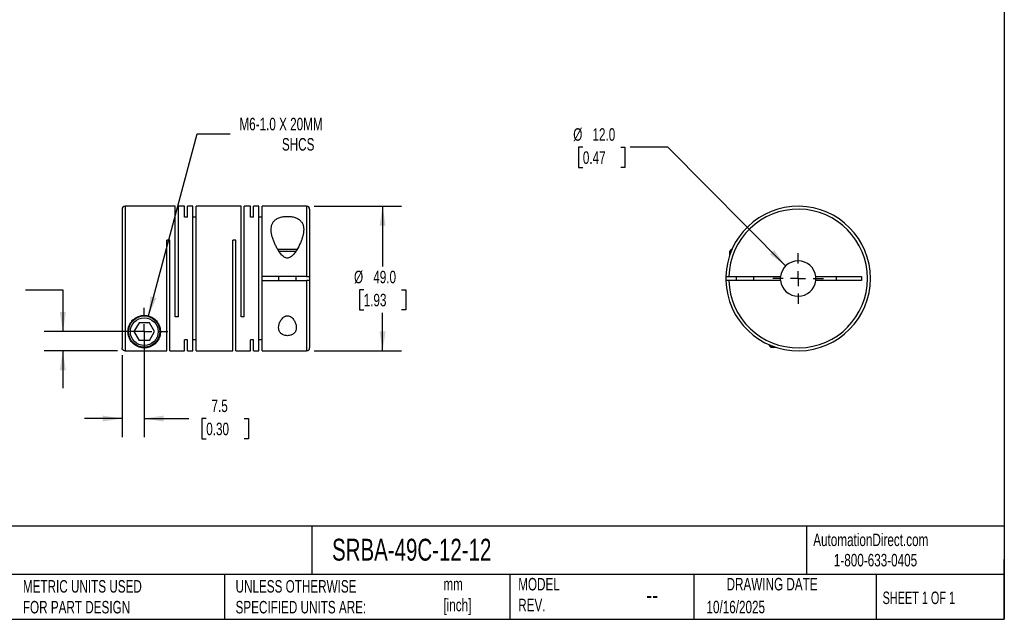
# Model space of a CAD drawing. Header units: millimetres. Extents: x 13 to 546, y 13 to 419.
# Tile 2 of 3: x 213 to 546, y 13 to 216. Entities that reach past the tile are written whole.
import ezdxf

# ---------------------------------------------------------------- set-up
doc = ezdxf.new("R2010")
doc.units = ezdxf.units.MM
doc.header["$LTSCALE"] = 2
doc.linetypes.add('SLD-Center', pattern=[19.05, 15.24, -1.27, 1.27, -1.27])
doc.linetypes.add('SLD-Solid', pattern=[0])
doc.layers.add('CENTER', color=40, linetype='SLD-Center')
doc.layers.add('DIMENSIONS', color=140, linetype='SLD-Solid', lineweight=25)
doc.layers.add('TEXT', color=140, linetype='SLD-Solid', lineweight=25)
doc.styles.add('SLDTEXTSTYLE0', font='TXT', dxfattribs={"width": 0.7})
doc.styles.add('SLDTEXTSTYLE1', font='TXT', dxfattribs={"width": 0.65})
doc.dimstyles.new('SLDDIMSTYLE0', dxfattribs={"dimtxt": 4.316016, "dimasz": 6.604, "dimexe": 0, "dimexo": 0.0625, "dimgap": 1.079004, "dimtad": 0, "dimtih": 1, "dimtoh": 1, "dimdec": 1, "dimrnd": 1e-09, "dimzin": 12, "dimdsep": 46, "dimtxsty": 'SLDTEXTSTYLE0', "dimsah": 1, "dimcen": 0.09, "dimadec": 0, "dimazin": 3, "dimtfac": 1, "dimtdec": 1, "dimtmove": 0, "dimatfit": 0, "dimfxl": 0, "dimfrac": 2, "dimtolj": 1, "dimtzin": 12, "dimarcsym": 0})
doc.dimstyles.new('SLDDIMSTYLE1', dxfattribs={"dimtxt": 4.316016, "dimasz": 6.604, "dimexe": 0, "dimexo": 0.0625, "dimgap": 1.079004, "dimtad": 0, "dimtih": 1, "dimtoh": 1, "dimdec": 1, "dimrnd": 1e-09, "dimzin": 4, "dimdsep": 46, "dimtxsty": 'SLDTEXTSTYLE0', "dimsah": 1, "dimcen": 0.09, "dimadec": 0, "dimazin": 1, "dimtfac": 1, "dimtdec": 1, "dimtofl": 0, "dimtmove": 0, "dimatfit": 3, "dimfxl": 0, "dimfrac": 2, "dimtolj": 1, "dimtzin": 12, "dimarcsym": 0})
doc.dimstyles.new('SLDDIMSTYLE2', dxfattribs={"dimtxt": 4.316016, "dimasz": 6.604, "dimexe": 0, "dimexo": 0.0625, "dimgap": 1.079004, "dimtad": 0, "dimtih": 1, "dimtoh": 1, "dimdec": 1, "dimrnd": 1e-09, "dimzin": 12, "dimdsep": 46, "dimtxsty": 'SLDTEXTSTYLE0', "dimsah": 1, "dimcen": 0, "dimadec": 0, "dimazin": 3, "dimtfac": 1, "dimtdec": 1, "dimtofl": 0, "dimtmove": 0, "dimatfit": 3, "dimfxl": 0, "dimfrac": 2, "dimtolj": 1, "dimtzin": 12, "dimarcsym": 0})
doc.dimstyles.new('SLDDIMSTYLE3', dxfattribs={"dimtxt": 4.316016, "dimasz": 6.604, "dimexe": 0, "dimexo": 0.0625, "dimgap": 1.079004, "dimtad": 0, "dimtih": 1, "dimtoh": 1, "dimdec": 1, "dimrnd": 1e-09, "dimzin": 4, "dimdsep": 46, "dimtxsty": 'SLDTEXTSTYLE0', "dimsah": 1, "dimcen": 0, "dimadec": 0, "dimazin": 1, "dimtfac": 1, "dimtdec": 1, "dimtofl": 0, "dimtmove": 0, "dimatfit": 3, "dimfxl": 0, "dimfrac": 2, "dimtolj": 1, "dimtzin": 12, "dimarcsym": 0})

# ---------------------------------------------------------------- blocks, each defined once
blk = doc.blocks.new('_D')
at = {"layer": 'DIMENSIONS'}
for p, q in [((193.94, 124.4), (192.49, 124.4)), ((192.49, 124.4), (192.49, 117.54)), ((206.77, 124.4), (208.22, 124.4)), ((208.22, 124.4), (208.22, 117.54)), ((214.55, 124.4), (227.25, 124.4)), ((227.25, 124.4), (227.25, 110.19)), ((192.49, 117.54), (193.94, 117.54)), ((208.22, 117.54), (206.77, 117.54)), ((252.27, 110.19), (220.9, 110.19)), ((245.77, 103.7), (220.9, 103.7)), ((227.25, 103.7), (227.25, 91))]:
    blk.add_line(p, q, dxfattribs=at)
for points in [[(227.25, 110.19), (228.27, 116.79), (226.23, 116.79)], [(227.25, 103.7), (226.23, 97.09), (228.27, 97.09)]]:
    blk.add_solid(points, dxfattribs=at)
at = {"layer": 'DIMENSIONS', "char_height": 4.233, "attachment_point": 1, "style": 'SLDTEXTSTYLE0'}
for s, insert in [('6.5', (195.74, 130.82)), ('0.26', (193.94, 123))]:
    blk.add_mtext(s, dxfattribs=dict(at, insert=insert))
blk = doc.blocks.new('_D_1')
at = {"layer": 'DIMENSIONS'}
for p, q in [((254.81, 107.65), (254.81, 74.38)), ((247.31, 102.16), (247.31, 74.38)), ((247.31, 80.73), (234.61, 80.73)), ((254.81, 80.73), (269.96, 80.73)), ((275.81, 80.73), (274.36, 80.73)), ((274.36, 80.73), (274.36, 73.87)), ((288.63, 80.73), (290.08, 80.73)), ((290.08, 80.73), (290.08, 73.87)), ((274.36, 73.87), (275.81, 73.87)), ((290.08, 73.87), (288.63, 73.87))]:
    blk.add_line(p, q, dxfattribs=at)
for points in [[(247.31, 80.73), (240.7, 81.75), (240.7, 79.72)], [(254.81, 80.73), (261.41, 79.72), (261.41, 81.75)]]:
    blk.add_solid(points, dxfattribs=at)
at = {"layer": 'DIMENSIONS', "char_height": 4.233, "attachment_point": 1, "style": 'SLDTEXTSTYLE0'}
for s, insert in [('7.5', (277.6, 87.16)), ('0.30', (275.81, 79.33))]:
    blk.add_mtext(s, dxfattribs=dict(at, insert=insert))
blk = doc.blocks.new('_D_2')
at = {"layer": 'DIMENSIONS'}
for p, q in [((312.35, 152.69), (341.89, 152.69)), ((335.54, 152.69), (335.54, 132.23)), ((329.13, 124.4), (327.68, 124.4)), ((327.68, 124.4), (327.68, 117.54)), ((341.95, 124.4), (343.4, 124.4)), ((343.4, 124.4), (343.4, 117.54)), ((327.68, 117.54), (329.13, 117.54)), ((343.4, 117.54), (341.95, 117.54)), ((335.54, 103.69), (335.54, 116.58)), ((312.35, 103.69), (341.89, 103.69))]:
    blk.add_line(p, q, dxfattribs=at)
for points in [[(335.54, 152.69), (334.52, 146.08), (336.56, 146.08)], [(335.54, 103.69), (336.56, 110.29), (334.52, 110.29)]]:
    blk.add_solid(points, dxfattribs=at)
at = {"layer": 'DIMENSIONS', "char_height": 4.233, "attachment_point": 1, "style": 'SLDTEXTSTYLE0'}
for s, insert in [('%%c', (325.87, 130.82)), ('49.0', (332.38, 130.82)), ('1.93', (329.13, 123))]:
    blk.add_mtext(s, dxfattribs=dict(at, insert=insert))
blk = doc.blocks.new('_D_3')
at = {"layer": 'DIMENSIONS'}
for p, q in [((256.23, 115.5), (272.76, 177.19)), ((272.76, 177.19), (283.87, 177.19))]:
    blk.add_line(p, q, dxfattribs=at)
blk.add_solid([(256.23, 115.5), (258.92, 121.61), (256.96, 122.14)], dxfattribs=at)
at = {"layer": 'DIMENSIONS', "attachment_point": 1, "style": 'SLDTEXTSTYLE0'}
for s, insert, char_height in [('M6-1.0 X 20MM', (287.05, 182.64), 4.2333), ('SHCS', (301.44, 175.78), 4.233)]:
    blk.add_mtext(s, dxfattribs=dict(at, insert=insert, char_height=char_height))
blk = doc.blocks.new('SW_CENTERMARKSYMBOL_0')
at = {"layer": 'CENTER', "color": 0}
for p, q in [((0, 5.08), (0, 8.04)), ((-5.08, 0), (-8.04, 0)), ((0, 0), (-2.54, 0)), ((0, 0), (0, 2.54)), ((0, 0), (0, -2.54)), ((0, 0), (2.54, 0)), ((5.08, 0), (8.04, 0)), ((0, -5.08), (0, -8.04))]:
    blk.add_line(p, q, dxfattribs=at)
blk = doc.blocks.new('_D_4')
at = {"layer": 'DIMENSIONS'}
for p, q in [((403.36, 172.69), (401.91, 172.69)), ((401.91, 172.69), (401.91, 165.83)), ((416.18, 172.69), (417.63, 172.69)), ((417.63, 172.69), (417.63, 165.83)), ((432.14, 172.69), (419.44, 172.69)), ((472.05, 132.45), (432.14, 172.69)), ((401.91, 165.83), (403.36, 165.83)), ((417.63, 165.83), (416.18, 165.83))]:
    blk.add_line(p, q, dxfattribs=at)
blk.add_solid([(472.05, 132.45), (468.13, 137.85), (466.68, 136.42)], dxfattribs=at)
at = {"layer": 'DIMENSIONS', "char_height": 4.233, "attachment_point": 1, "style": 'SLDTEXTSTYLE0'}
for s, insert in [('%%c', (400.1, 179.11)), ('12.0', (406.61, 179.11)), ('0.47', (403.36, 171.28))]:
    blk.add_mtext(s, dxfattribs=dict(at, insert=insert))
blk = doc.blocks.new('SW_CENTERMARKSYMBOL_1')
at = {"layer": 'CENTER', "color": 0}
for p, q in [((0, 5.08), (0, 8.54)), ((-5.08, 0), (-8.54, 0)), ((0, 0), (-2.54, 0)), ((0, 0), (0, 2.54)), ((0, 0), (0, -2.54)), ((0, 0), (2.54, 0)), ((5.08, 0), (8.54, 0)), ((0, -5.08), (0, -8.54))]:
    blk.add_line(p, q, dxfattribs=at)

msp = doc.modelspace()

# ---------------------------------------------------------------- linework, layer by layer
for p, q in [((247.31, 151.69), (247.31, 104.7)), ((265.26, 152.69), (248.31, 152.69)), ((248.31, 152.69), (248.31, 103.7)), ((265.26, 115.19), (265.26, 152.69)), ((268.41, 152.69), (266.36, 152.69)), ((266.36, 115.19), (266.36, 152.69)), ((268.41, 148.95), (268.41, 152.69)), ((271.26, 152.69), (269.51, 152.69)), ((269.51, 148.95), (269.51, 152.69)), ((271.26, 103.69), (271.26, 152.69)), ((287.61, 152.69), (272.36, 152.69)), ((272.36, 103.69), (272.36, 152.69)), ((287.61, 115.19), (287.61, 152.69)), ((290.76, 152.69), (288.71, 152.69)), ((288.71, 115.19), (288.71, 152.69)), ((290.76, 148.95), (290.76, 152.69)), ((293.61, 152.69), (291.86, 152.69)), ((291.86, 148.95), (291.86, 152.69)), ((293.61, 103.69), (293.61, 152.69)), ((309.81, 152.69), (294.71, 152.69)), ((294.71, 128.84), (294.71, 152.69)), ((309.81, 152.69), (309.81, 128.84)), ((310.81, 151.69), (310.81, 128.84)), ((269.51, 148.95), (268.41, 148.95)), ((272.36, 148.95), (271.26, 148.95)), ((291.86, 148.95), (290.76, 148.95)), ((294.71, 148.95), (293.61, 148.95)), ((263.51, 141.19), (262.41, 141.19)), ((262.41, 103.7), (262.41, 141.19)), ((263.51, 103.69), (263.51, 141.19)), ((285.86, 141.19), (284.76, 141.19)), ((284.76, 103.69), (284.76, 141.19)), ((285.86, 103.69), (285.86, 141.19)), ((306.53, 137.99), (300.09, 137.99)), ((306.16, 137.39), (300.45, 137.39)), ((453.58, 137.99), (452.98, 137.39)), ((452.98, 137.39), (452.98, 135.76)), ((453.57, 137.39), (452.98, 137.39)), ((453.83, 137.99), (453.58, 137.99)), ((309.81, 128.84), (294.71, 128.84)), ((294.71, 127.54), (294.71, 128.84)), ((294.71, 103.69), (294.71, 127.54)), ((294.71, 127.54), (309.81, 127.54)), ((300.31, 128.84), (300.31, 127.54)), ((306.31, 127.54), (306.31, 128.84)), ((309.81, 127.54), (309.81, 103.69)), ((310.81, 128.84), (310.81, 127.54)), ((310.81, 127.54), (310.81, 104.69)), ((452.79, 128.84), (470.32, 128.84)), ((470.32, 127.54), (452.79, 127.54)), ((455.28, 128.84), (455.28, 127.54)), ((461.28, 127.54), (461.28, 128.84)), ((482.24, 128.84), (497.78, 128.84)), ((497.78, 127.54), (482.24, 127.54)), ((489.28, 127.54), (489.28, 128.84)), ((497.78, 128.84), (497.78, 127.54)), ((266.36, 115.19), (265.26, 115.19)), ((288.71, 115.19), (287.61, 115.19)), ((253.07, 113.19), (251.34, 110.19)), ((251.34, 110.19), (253.07, 107.19)), ((256.54, 113.19), (253.07, 113.19)), ((258.27, 110.19), (256.54, 113.19)), ((256.54, 107.19), (258.27, 110.19)), ((256.54, 107.19), (253.07, 107.19)), ((269.51, 107.42), (268.41, 107.42)), ((268.41, 103.69), (268.41, 107.42)), ((269.51, 103.69), (269.51, 107.42)), ((272.36, 107.42), (271.26, 107.42)), ((291.86, 107.42), (290.76, 107.42)), ((290.76, 103.69), (290.76, 107.42)), ((291.86, 103.69), (291.86, 107.42)), ((294.71, 107.42), (293.61, 107.42)), ((248.31, 103.7), (262.41, 103.7)), ((263.51, 103.69), (268.41, 103.69)), ((269.51, 103.69), (271.26, 103.69)), ((272.36, 103.69), (284.76, 103.69)), ((285.86, 103.69), (290.76, 103.69)), ((291.86, 103.69), (293.61, 103.69)), ((294.71, 103.69), (309.81, 103.69)), ((466.48, 105.73), (466.48, 105.49)), ((466.48, 105.49), (467.08, 104.89)), ((467.08, 105.48), (467.08, 104.89)), ((467.08, 104.89), (468.71, 104.89))]:
    msp.add_line(p, q)
at = {"flags": 128}
for points in [[(470.28, 128.19), (470.31, 128.81), (470.32, 128.84)], [(470.32, 127.54), (470.31, 127.56), (470.28, 128.19)]]:
    msp.add_lwpolyline(points, dxfattribs=at)
for radius in [5.3, 4.7]:
    msp.add_circle((254.81, 110.19), radius)
for centre, radius, start, end in [((248.31, 151.69), 1, 90, 180), ((309.81, 151.69), 1, 0, 90), ((476.28, 128.19), 24.5, 181.5203, 178.4797), ((476.28, 128.19), 23.5, 181.585, 178.415), ((476.28, 128.19), 6, 6.2192, 173.7808), ((476.28, 128.19), 24.5, 178.4797, 181.5203), ((476.28, 128.19), 6, 186.2192, 353.7808), ((476.28, 128.19), 6, 353.7808, 6.2192), ((309.81, 104.69), 1, 270, 0)]:
    msp.add_arc(centre, radius, start, end)
for points, knots in [([(308.81, 144.81), (308.81, 145.17), (308.78, 145.51), (308.65, 146.18), (308.54, 146.5), (308.26, 147.1), (308.08, 147.38), (307.61, 147.9), (307.33, 148.13), (306.84, 148.44), (306.67, 148.54), (306.3, 148.71), (306.1, 148.79), (305.69, 148.93), (305.48, 148.99), (305.03, 149.09), (304.8, 149.14), (304.1, 149.24), (303.61, 149.27), (302.89, 149.25), (302.65, 149.24), (302.17, 149.19), (301.93, 149.16), (301.48, 149.07), (301.26, 149.02), (300.83, 148.9), (300.62, 148.83), (300.03, 148.6), (299.69, 148.41), (299.23, 148.08), (299.09, 147.96), (298.83, 147.72), (298.72, 147.59), (298.51, 147.32), (298.42, 147.18), (298.25, 146.89), (298.18, 146.74), (297.99, 146.27), (297.91, 145.95), (297.81, 145.28), (297.8, 144.92), (297.84, 143.84), (297.97, 143.1), (298.29, 141.94), (298.42, 141.55), (298.7, 140.77), (298.86, 140.38), (299.21, 139.6), (299.4, 139.21), (299.82, 138.43), (300.04, 138.04), (300.53, 137.27), (300.8, 136.89), (301.24, 136.35), (301.39, 136.18), (301.73, 135.85), (301.91, 135.69), (302.2, 135.48), (302.3, 135.42), (302.52, 135.3), (302.63, 135.25), (302.97, 135.13), (303.22, 135.1), (303.58, 135.13), (303.71, 135.16), (303.94, 135.23), (304.05, 135.28), (304.37, 135.45), (304.57, 135.59), (305.11, 136.04), (305.42, 136.4), (305.99, 137.14), (306.25, 137.52), (306.96, 138.68), (307.35, 139.47), (307.86, 140.64), (308.01, 141.03), (308.28, 141.82), (308.4, 142.21), (308.69, 143.35), (308.81, 144.09), (308.81, 144.81)], [0, 0, 0, 0, 0.03125, 0.03125, 0.0625, 0.0625, 0.09375, 0.09375, 0.125, 0.125, 0.140625, 0.140625, 0.15625, 0.15625, 0.171875, 0.171875, 0.1875, 0.1875, 0.21875, 0.21875, 0.234375, 0.234375, 0.25, 0.25, 0.265625, 0.265625, 0.28125, 0.28125, 0.3125, 0.3125, 0.328125, 0.328125, 0.34375, 0.34375, 0.359375, 0.359375, 0.375, 0.375, 0.40625, 0.40625, 0.4375, 0.4375, 0.5, 0.5, 0.53125, 0.53125, 0.5625, 0.5625, 0.59375, 0.59375, 0.625, 0.625, 0.65625, 0.65625, 0.671875, 0.671875, 0.6875, 0.6875, 0.695313, 0.695313, 0.703125, 0.703125, 0.71875, 0.71875, 0.726563, 0.726563, 0.734375, 0.734375, 0.75, 0.75, 0.78125, 0.78125, 0.8125, 0.8125, 0.875, 0.875, 0.90625, 0.90625, 0.9375, 0.9375, 1, 1, 1, 1]), ([(309.81, 128.84), (309.94, 128.84), (310.07, 128.84), (310.31, 128.84), (310.42, 128.84), (310.7, 128.84), (310.81, 128.84), (310.81, 128.84)], [0, 0, 0, 0, 0.25, 0.25, 0.5, 0.5, 1, 1, 1, 1]), ([(310.81, 127.54), (310.81, 127.54), (310.78, 127.54), (310.68, 127.54), (310.61, 127.54), (310.33, 127.54), (310.07, 127.54), (309.81, 127.54)], [0, 0, 0, 0, 0.25, 0.25, 0.5, 0.5, 1, 1, 1, 1]), ([(451.79, 128.84), (451.79, 128.84), (451.81, 128.84), (451.91, 128.84), (451.99, 128.84), (452.27, 128.84), (452.52, 128.84), (452.79, 128.84)], [0, 0, 0, 0, 0.25, 0.25, 0.5, 0.5, 1, 1, 1, 1]), ([(452.79, 127.54), (452.66, 127.54), (452.53, 127.54), (452.28, 127.54), (452.17, 127.54), (451.9, 127.54), (451.79, 127.54), (451.79, 127.54)], [0, 0, 0, 0, 0.25, 0.25, 0.5, 0.5, 1, 1, 1, 1]), ([(249.31, 110.19), (249.31, 109.86), (249.34, 109.54), (249.44, 108.94), (249.52, 108.65), (249.71, 108.1), (249.83, 107.83), (250.1, 107.33), (250.25, 107.09), (250.75, 106.43), (251.14, 106.04), (251.85, 105.54), (252.1, 105.39), (252.53, 105.18), (252.67, 105.11), (252.99, 104.99), (253.15, 104.94), (253.51, 104.84), (253.71, 104.79), (254.03, 104.74), (254.14, 104.73), (254.37, 104.7), (254.49, 104.69), (254.85, 104.68), (255.1, 104.69), (255.56, 104.73), (255.78, 104.77), (256.17, 104.85), (256.35, 104.9), (256.69, 105.01), (256.84, 105.08), (257.29, 105.27), (257.56, 105.42), (258.06, 105.74), (258.28, 105.91), (258.7, 106.29), (258.89, 106.49), (259.42, 107.14), (259.71, 107.63), (260.14, 108.71), (260.27, 109.3), (260.31, 110.28), (260.3, 110.62), (260.2, 111.3), (260.12, 111.64), (259.88, 112.35), (259.71, 112.71), (259.29, 113.39), (259.03, 113.73), (258.58, 114.19), (258.41, 114.34), (258.06, 114.62), (257.88, 114.76), (257.48, 115), (257.28, 115.1), (256.85, 115.3), (256.62, 115.38), (256.17, 115.52), (255.93, 115.58), (255.46, 115.65), (255.21, 115.68), (254.48, 115.7), (254, 115.65), (253.06, 115.42), (252.62, 115.25), (252, 114.92), (251.81, 114.8), (251.44, 114.54), (251.26, 114.4), (250.78, 113.96), (250.5, 113.63), (250.03, 112.95), (249.85, 112.6), (249.56, 111.9), (249.46, 111.54), (249.34, 110.85), (249.31, 110.52), (249.31, 110.19)], [0, 0, 0, 0, 0.03125, 0.03125, 0.0625, 0.0625, 0.09375, 0.09375, 0.125, 0.125, 0.1875, 0.1875, 0.21875, 0.21875, 0.234375, 0.234375, 0.25, 0.25, 0.265625, 0.265625, 0.273437, 0.273437, 0.28125, 0.28125, 0.296875, 0.296875, 0.3125, 0.3125, 0.328125, 0.328125, 0.34375, 0.34375, 0.375, 0.375, 0.40625, 0.40625, 0.4375, 0.4375, 0.5, 0.5, 0.5625, 0.5625, 0.59375, 0.59375, 0.625, 0.625, 0.65625, 0.65625, 0.6875, 0.6875, 0.703125, 0.703125, 0.71875, 0.71875, 0.734375, 0.734375, 0.75, 0.75, 0.765625, 0.765625, 0.78125, 0.78125, 0.8125, 0.8125, 0.84375, 0.84375, 0.859375, 0.859375, 0.875, 0.875, 0.90625, 0.90625, 0.9375, 0.9375, 0.96875, 0.96875, 1, 1, 1, 1]), ([(306.31, 111.57), (306.31, 111.75), (306.29, 111.93), (306.24, 112.31), (306.2, 112.5), (306.04, 113.06), (305.89, 113.43), (305.58, 113.98), (305.46, 114.16), (305.2, 114.51), (305.06, 114.68), (304.73, 115), (304.55, 115.14), (304.14, 115.39), (303.91, 115.48), (303.54, 115.56), (303.42, 115.57), (303.17, 115.57), (303.04, 115.55), (302.8, 115.5), (302.68, 115.46), (302.46, 115.37), (302.35, 115.31), (302.04, 115.13), (301.86, 114.98), (301.54, 114.66), (301.39, 114.49), (301.13, 114.14), (301.02, 113.96), (300.82, 113.59), (300.73, 113.41), (300.58, 113.04), (300.51, 112.85), (300.41, 112.47), (300.37, 112.28), (300.29, 111.73), (300.29, 111.36), (300.42, 110.65), (300.54, 110.32), (300.85, 109.86), (300.97, 109.72), (301.26, 109.46), (301.43, 109.33), (301.8, 109.12), (302.01, 109.04), (302.46, 108.9), (302.7, 108.85), (303.2, 108.81), (303.45, 108.81), (303.95, 108.86), (304.18, 108.91), (304.63, 109.05), (304.84, 109.14), (305.2, 109.35), (305.37, 109.47), (305.66, 109.74), (305.78, 109.88), (305.98, 110.19), (306.06, 110.35), (306.25, 110.85), (306.31, 111.2), (306.31, 111.57)], [0, 0, 0, 0, 0.03125, 0.03125, 0.0625, 0.0625, 0.125, 0.125, 0.15625, 0.15625, 0.1875, 0.1875, 0.21875, 0.21875, 0.25, 0.25, 0.265625, 0.265625, 0.28125, 0.28125, 0.296875, 0.296875, 0.3125, 0.3125, 0.34375, 0.34375, 0.375, 0.375, 0.40625, 0.40625, 0.4375, 0.4375, 0.46875, 0.46875, 0.5, 0.5, 0.5625, 0.5625, 0.625, 0.625, 0.65625, 0.65625, 0.6875, 0.6875, 0.71875, 0.71875, 0.75, 0.75, 0.78125, 0.78125, 0.8125, 0.8125, 0.84375, 0.84375, 0.875, 0.875, 0.90625, 0.90625, 0.9375, 0.9375, 1, 1, 1, 1]), ([(248.31, 103.7), (248.17, 103.7), (248.04, 103.72), (247.8, 103.82), (247.69, 103.9), (247.41, 104.17), (247.31, 104.43), (247.31, 104.7)], [0, 0, 0, 0, 0.25, 0.25, 0.5, 0.5, 1, 1, 1, 1])]:
    msp.add_open_spline(points, degree=3, knots=knots)
at = {"layer": 'TEXT'}
for p, q in [((546.1, 419.1), (546.1, 12.7)), ((546.1, 44.25), (12.7, 44.25)), ((311.52, 44.25), (311.52, 27.94)), ((479.15, 44.25), (479.15, 27.94)), ((546.1, 12.7), (546.1, 33.02)), ((546.1, 27.94), (12.7, 27.94)), ((282, 27.94), (282, 12.7)), ((378.6, 27.94), (378.6, 12.7)), ((440.93, 27.94), (440.93, 12.7)), ((502.7, 27.94), (502.7, 12.7)), ((12.7, 12.7), (546.1, 12.7))]:
    msp.add_line(p, q, dxfattribs=at)

# ---------------------------------------------------------------- block references
at = {"layer": 'CENTER'}
for name, p in [('SW_CENTERMARKSYMBOL_1', (476.28, 128.19)), ('SW_CENTERMARKSYMBOL_0', (254.81, 110.19))]:
    msp.add_blockref(name, p, dxfattribs=at)

# ---------------------------------------------------------------- texts
at = {"layer": 'TEXT'}
for s, insert, char_height, attachment_point, style in [('SRBA-49C-12-12', (318.42, 40), 7.4083, 1, 'SLDTEXTSTYLE0'), ('AutomationDirect.com', (481.39, 41.75), 4.2333, 1, 'SLDTEXTSTYLE0'), ('1-800-633-0405', (488.38, 34.87), 4.2333, 1, 'SLDTEXTSTYLE0'), ('MODEL ^JREV.', (381.47, 26.73), 4.2333, 1, 'SLDTEXTSTYLE0'), ('DRAWING DATE', (467.45, 26.73), 4.2333, 2, 'SLDTEXTSTYLE0'), ('METRIC UNITS USED ^JFOR PART DESIGN', (213.71, 25.99), 4.2333, 1, 'SLDTEXTSTYLE0'), ('UNLESS OTHERWISE ^JSPECIFIED UNITS ARE:', (285.74, 25.99), 4.2333, 1, 'SLDTEXTSTYLE0'), ('mm^J[inch]', (356.13, 26.72), 4.233, 1, 'SLDTEXTSTYLE0'), ('--', (424.86, 24.15), 6.35, 1, 'SLDTEXTSTYLE0'), ('SHEET 1 OF 1', (504.88, 22.1), 4.2333, 1, 'SLDTEXTSTYLE1'), ('10/16/2025', (445.23, 18.98), 4.233, 1, 'SLDTEXTSTYLE0')]:
    msp.add_mtext(s, dxfattribs=dict(at, insert=insert, char_height=char_height, attachment_point=attachment_point, style=style))

# ---------------------------------------------------------------- dimensions: what is measured, and where the dimension line sits
at = {"layer": 'DIMENSIONS'}
dim = msp.add_diameter_dim_2p(p1=(253.38, 104.87), p2=(256.23, 115.5), text='M6-1.0 X 20MM\\PSHCS', dimstyle='SLDDIMSTYLE2', override={"dimpost": '<>'}, dxfattribs=at)
dim.commit()
dim.dimension.update_dxf_attribs({"geometry": '_D_3', "text_midpoint": (309.38, 177.19), "dimtype": 163})
dim = msp.add_diameter_dim_2p(p1=(480.51, 123.93), p2=(472.05, 132.45), dimstyle='SLDDIMSTYLE3', dxfattribs=at)
dim.commit()
dim.dimension.update_dxf_attribs({"geometry": '_D_4', "text_midpoint": (409.77, 172.69), "dimtype": 163})
dim = msp.add_linear_dim(base=(335.54, 103.69), p1=(309.81, 152.69), p2=(309.81, 103.69), angle=90, text='%%c<>', dimstyle='SLDDIMSTYLE1', dxfattribs=at)
dim.commit()
dim.dimension.update_dxf_attribs({"geometry": '_D_2', "text_midpoint": (335.54, 124.4), "dimtype": 160})
dim = msp.add_linear_dim(base=(227.25, 110.19), p1=(248.31, 103.7), p2=(254.81, 110.19), angle=90, dimstyle='SLDDIMSTYLE0', dxfattribs=at)
dim.commit()
dim.dimension.update_dxf_attribs({"geometry": '_D', "text_midpoint": (227.25, 124.4), "dimtype": 160})
dim = msp.add_linear_dim(base=(254.81, 80.73), p1=(247.31, 104.7), p2=(254.81, 110.19), dimstyle='SLDDIMSTYLE0', dxfattribs=at)
dim.commit()
dim.dimension.update_dxf_attribs({"geometry": '_D_1', "text_midpoint": (282.22, 80.73), "dimtype": 160})

doc.saveas('drawing.dxf')
